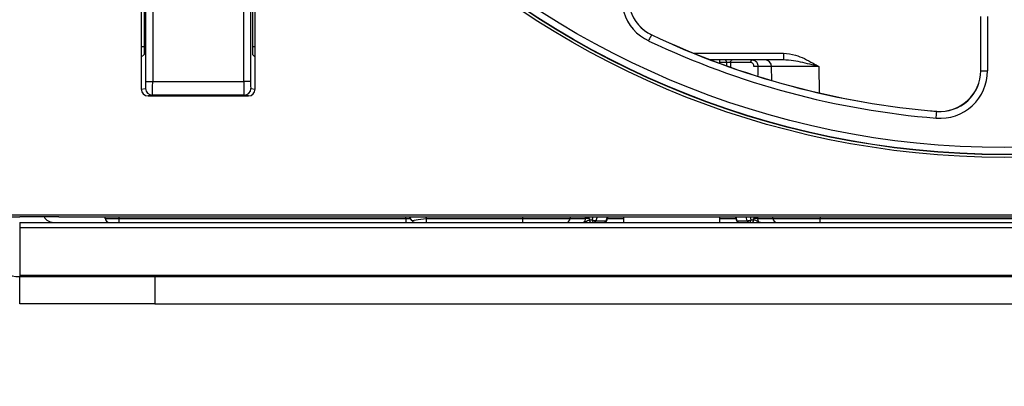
# Paper-space layout 'Sheet1' of a CAD drawing. Header units: millimetres. Extents: x 0 to 420, y 0 to 297.
# Tile 4 of 135: x 45.21 to 59.77, y 46.15 to 51.57. Entities that reach past the tile are written whole.
import ezdxf

# ---------------------------------------------------------------- set-up
doc = ezdxf.new("R2010")
doc.units = ezdxf.units.MM
doc.layers.add('SLD-0', color=179, linetype='Continuous')
doc.styles.add('SLDTEXTSTYLE1', font='TXT', dxfattribs={"width": 0.75})
doc.styles.add('SLDTEXTSTYLE3', font='TXT', dxfattribs={"width": 0.96})
doc.dimstyles.new('SLDDIMSTYLE1', dxfattribs={"dimtxt": 2.5, "dimasz": 3.302, "dimexe": 0, "dimexo": 0.0625, "dimtad": 1, "dimdec": 1, "dimlfac": 5, "dimrnd": 1e-09, "dimzin": 4, "dimdsep": 46, "dimtxsty": 'SLDTEXTSTYLE1', "dimblk1": 'NONE', "dimblk2": 'NONE', "dimsah": 1, "dimcen": 0.09, "dimadec": 0, "dimazin": 1, "dimtfac": 1, "dimtofl": 0, "dimtmove": 0, "dimatfit": 3, "dimldrblk": 'NONE', "dimfxl": 1, "dimfrac": 2, "dimtolj": 1, "dimtzin": 12, "dimarcsym": 0})
doc.dimstyles.new('SLDDIMSTYLE2', dxfattribs={"dimtxt": 2.5, "dimasz": 3.302, "dimexe": 0, "dimexo": 0.0625, "dimtad": 1, "dimdec": 0, "dimlfac": 5, "dimrnd": 1e-09, "dimzin": 12, "dimdsep": 46, "dimtxsty": 'SLDTEXTSTYLE1', "dimblk1": 'NONE', "dimblk2": 'NONE', "dimsah": 1, "dimcen": 0.09, "dimadec": 0, "dimazin": 3, "dimtfac": 1, "dimtofl": 0, "dimtmove": 0, "dimatfit": 3, "dimldrblk": 'NONE', "dimfxl": 1, "dimfrac": 2, "dimtolj": 1, "dimtzin": 12, "dimarcsym": 0})
doc.dimstyles.new('SLDDIMSTYLE3', dxfattribs={"dimtxt": 2.5, "dimasz": 3.302, "dimexe": 0, "dimexo": 0.0625, "dimtad": 1, "dimdec": 1, "dimlfac": 5, "dimrnd": 1e-09, "dimzin": 4, "dimdsep": 46, "dimtxsty": 'SLDTEXTSTYLE1', "dimblk1": 'NONE', "dimblk2": 'NONE', "dimsah": 1, "dimcen": 0, "dimadec": 0, "dimazin": 1, "dimtfac": 1, "dimtmove": 0, "dimatfit": 3, "dimldrblk": 'NONE', "dimfxl": 1, "dimfrac": 2, "dimtolj": 1, "dimtzin": 12, "dimarcsym": 0})
doc.dimstyles.new('SLDDIMSTYLE4', dxfattribs={"dimtxt": 2.5, "dimasz": 3.302, "dimexe": 0, "dimexo": 0.0625, "dimtad": 1, "dimdec": 1, "dimlfac": 5, "dimrnd": 1e-09, "dimzin": 12, "dimdsep": 46, "dimtxsty": 'SLDTEXTSTYLE1', "dimblk1": 'NONE', "dimblk2": 'NONE', "dimsah": 1, "dimcen": 0, "dimadec": 0, "dimazin": 3, "dimtfac": 1, "dimtmove": 0, "dimatfit": 3, "dimldrblk": 'NONE', "dimfxl": 1, "dimfrac": 2, "dimtolj": 1, "dimtzin": 12, "dimarcsym": 0})

# ---------------------------------------------------------------- blocks, each defined once
blk = doc.blocks.new('_D_13')
at = {"layer": 'SLD-0', "color": 179}
for p, q in [((43.958, 47.682), (43.958, 22.994)), ((133.36, 47.656), (133.36, 22.994)), ((43.958, 23.994), (46.958, 24.494)), ((46.958, 23.494), (46.958, 24.494)), ((130.36, 24.494), (133.36, 23.994)), ((130.36, 24.494), (130.36, 23.494)), ((46.958, 23.494), (43.958, 23.994)), ((43.958, 23.994), (46.958, 23.994)), ((43.958, 23.994), (133.36, 23.994)), ((133.36, 23.994), (130.36, 23.494)), ((133.36, 23.994), (130.36, 23.994))]:
    blk.add_line(p, q, dxfattribs=at)
at = {"layer": 'SLD-0', "color": 179, "insert": (84.502, 27.029), "char_height": 2.5, "attachment_point": 1, "style": 'SLDTEXTSTYLE3'}
blk.add_mtext('447.0', dxfattribs=at)
blk = doc.blocks.new('_None')
blk = doc.blocks.new('_D_14')
at = {"layer": 'SLD-0', "color": 179}
for p, q in [((44.654, 47.335), (44.654, 30.889)), ((132.654, 47.335), (132.654, 30.889)), ((44.654, 31.889), (47.654, 32.389)), ((47.654, 31.389), (47.654, 32.389)), ((129.654, 32.389), (132.654, 31.889)), ((129.654, 32.389), (129.654, 31.389)), ((47.654, 31.389), (44.654, 31.889)), ((44.654, 31.889), (47.654, 31.889)), ((44.654, 31.889), (132.654, 31.889)), ((132.654, 31.889), (129.654, 31.389)), ((132.654, 31.889), (129.654, 31.889))]:
    blk.add_line(p, q, dxfattribs=at)
for centre, start, end in [((88.466, 33.874), 153.4349, 206.5651), ((88.841, 33.874), 333.4349, 26.5651)]:
    blk.add_arc(centre, 4.437, start, end, dxfattribs=at)
at = {"layer": 'SLD-0', "color": 179, "insert": (84.497, 34.924), "char_height": 2.5, "attachment_point": 1, "style": 'SLDTEXTSTYLE3'}
blk.add_mtext('440.0', dxfattribs=at)
blk = doc.blocks.new('_D_15')
at = {"layer": 'SLD-0', "color": 179}
for p, q in [((47.301, 108.626), (26.795, 108.626)), ((27.295, 105.626), (27.795, 108.626)), ((27.795, 108.626), (28.295, 105.626)), ((27.795, 108.626), (27.795, 105.626)), ((27.795, 47.375), (27.795, 108.626)), ((27.295, 105.626), (28.295, 105.626)), ((27.795, 47.375), (27.295, 50.375)), ((28.295, 50.375), (27.295, 50.375)), ((28.295, 50.375), (27.795, 47.375)), ((27.795, 47.375), (27.795, 50.375)), ((44.214, 47.375), (26.795, 47.375))]:
    blk.add_line(p, q, dxfattribs=at)
at = {"layer": 'SLD-0', "color": 179, "insert": (24.76, 75.23), "char_height": 2.5, "attachment_point": 1, "rotation": 90, "style": 'SLDTEXTSTYLE3'}
blk.add_mtext('306', dxfattribs=at)
blk = doc.blocks.new('_D_22')
at = {"layer": 'SLD-0', "color": 179}
for p, q in [((177.639, 244.196), (170.681, 237.013)), ((170.681, 237.013), (163.266, 229.357)), ((168.235, 235.206), (170.681, 237.013)), ((170.681, 237.013), (168.594, 234.858)), ((170.681, 237.013), (168.953, 234.51)), ((168.235, 235.206), (168.953, 234.51)), ((163.266, 229.357), (151.443, 229.357))]:
    blk.add_line(p, q, dxfattribs=at)
at = {"layer": 'SLD-0', "color": 179, "char_height": 2.5, "attachment_point": 1, "style": 'SLDTEXTSTYLE3'}
for s, insert in [('%%c', (150.193, 232.392)), ('20.0', (155.213, 232.43))]:
    blk.add_mtext(s, dxfattribs=dict(at, insert=insert))
blk = doc.blocks.new('_D_23')
at = {"layer": 'SLD-0', "color": 179}
for p, q in [((163.999, 261.493), (154.023, 261.493)), ((172.8, 249.896), (163.999, 261.493)), ((171.384, 252.588), (170.588, 251.984)), ((171.384, 252.588), (172.8, 249.896)), ((172.8, 249.896), (170.986, 252.286)), ((172.8, 249.896), (170.588, 251.984)), ((175.52, 246.312), (172.8, 249.896))]:
    blk.add_line(p, q, dxfattribs=at)
at = {"layer": 'SLD-0', "color": 179, "char_height": 2.5, "attachment_point": 1, "style": 'SLDTEXTSTYLE3'}
for s, insert in [('%%c', (152.773, 264.528)), ('9.0', (157.794, 264.566))]:
    blk.add_mtext(s, dxfattribs=dict(at, insert=insert))
blk = doc.blocks.new('_D_24')
at = {"layer": 'SLD-0', "color": 179}
for p, q in [((241.453, 256.697), (250.709, 264.131)), ((250.709, 264.131), (262.532, 264.131)), ((241.453, 256.697), (243.478, 258.965)), ((244.105, 258.186), (243.478, 258.965)), ((241.453, 256.697), (243.792, 258.576)), ((244.105, 258.186), (241.453, 256.697)), ((236.385, 252.627), (241.453, 256.697))]:
    blk.add_line(p, q, dxfattribs=at)
at = {"layer": 'SLD-0', "color": 179, "char_height": 2.5, "attachment_point": 1, "style": 'SLDTEXTSTYLE3'}
for s, insert in [('%%c', (251.047, 267.167)), ('13.0', (256.067, 267.205))]:
    blk.add_mtext(s, dxfattribs=dict(at, insert=insert))
blk = doc.blocks.new('_D_25')
at = {"layer": 'SLD-0', "color": 179}
for p, q in [((240.691, 239.098), (237.146, 235.226)), ((237.146, 235.226), (227.951, 225.18)), ((234.752, 233.35), (237.146, 235.226)), ((237.146, 235.226), (235.121, 233.013)), ((237.146, 235.226), (235.489, 232.675)), ((234.752, 233.35), (235.489, 232.675)), ((227.951, 225.18), (216.128, 225.18))]:
    blk.add_line(p, q, dxfattribs=at)
at = {"layer": 'SLD-0', "color": 179, "char_height": 2.5, "attachment_point": 1, "style": 'SLDTEXTSTYLE3'}
for s, insert in [('%%c', (214.878, 228.215)), ('10.5', (219.898, 228.254))]:
    blk.add_mtext(s, dxfattribs=dict(at, insert=insert))
blk = doc.blocks.new('_D_28')
at = {"layer": 'SLD-0', "color": 179}
for p, q in [((173.264, 174.39), (183.569, 183.365)), ((183.569, 183.365), (193.545, 183.365)), ((173.264, 174.39), (175.198, 176.738)), ((175.855, 175.984), (175.198, 176.738)), ((173.264, 174.39), (175.526, 176.361)), ((175.855, 175.984), (173.264, 174.39)), ((169.87, 171.435), (173.264, 174.39))]:
    blk.add_line(p, q, dxfattribs=at)
at = {"layer": 'SLD-0', "color": 179, "char_height": 2.5, "attachment_point": 1, "style": 'SLDTEXTSTYLE3'}
for s, insert in [('%%c', (183.906, 186.4)), ('9.0', (188.927, 186.438))]:
    blk.add_mtext(s, dxfattribs=dict(at, insert=insert))
blk = doc.blocks.new('_D_30')
at = {"layer": 'SLD-0', "color": 179}
for p, q in [((230.033, 164.087), (234.374, 159.249)), ((236.006, 156.682), (234.374, 159.249)), ((234.374, 159.249), (236.75, 157.35)), ((234.374, 159.249), (236.378, 157.016)), ((234.374, 159.249), (244.668, 147.778)), ((236.006, 156.682), (236.75, 157.35)), ((244.668, 147.778), (256.491, 147.778))]:
    blk.add_line(p, q, dxfattribs=at)
at = {"layer": 'SLD-0', "color": 179, "char_height": 2.5, "attachment_point": 1, "style": 'SLDTEXTSTYLE3'}
for s, insert in [('%%c', (245.006, 150.813)), ('13.0', (250.026, 150.851))]:
    blk.add_mtext(s, dxfattribs=dict(at, insert=insert))
blk = doc.blocks.new('_D_31')
at = {"layer": 'SLD-0', "color": 179}
for p, q in [((224.118, 191.46), (212.295, 191.46)), ((230.761, 181.361), (224.118, 191.46)), ((229.53, 184.142), (228.695, 183.593)), ((229.53, 184.142), (230.761, 181.361)), ((230.761, 181.361), (229.113, 183.868)), ((230.761, 181.361), (228.695, 183.593)), ((233.646, 176.975), (230.761, 181.361))]:
    blk.add_line(p, q, dxfattribs=at)
at = {"layer": 'SLD-0', "color": 179, "char_height": 2.5, "attachment_point": 1, "style": 'SLDTEXTSTYLE3'}
for s, insert in [('%%c', (211.045, 194.495)), ('10.5', (216.066, 194.534))]:
    blk.add_mtext(s, dxfattribs=dict(at, insert=insert))

psp = doc.layouts.new('Sheet1')

# ---------------------------------------------------------------- linework, layer by layer
at = {"layer": 'SLD-0', "color": 179, "linetype": 'Continuous', "lineweight": 25}
for p, q in [((47.08, 50.654), (47.08, 54.258)), ((47.18, 54.258), (47.18, 50.654)), ((48.527, 50.654), (48.527, 54.258)), ((48.627, 54.258), (48.627, 50.654)), ((47.012, 53.898), (47.012, 51.014)), ((48.695, 51.014), (48.695, 53.898)), ((47.054, 53.856), (47.054, 51.056)), ((48.654, 53.856), (48.654, 51.056)), ((59.424, 50.815), (59.424, 51.618)), ((59.426, 50.815), (59.426, 51.618)), ((59.526, 51.618), (59.526, 50.815)), ((54.516, 51.254), (54.524, 51.271)), ((54.524, 51.271), (54.532, 51.288)), ((54.532, 51.288), (54.539, 51.304)), ((54.539, 51.304), (54.545, 51.317)), ((54.545, 51.317), (54.551, 51.329)), ((54.551, 51.329), (54.555, 51.337)), ((54.555, 51.337), (54.557, 51.342)), ((54.557, 51.342), (54.558, 51.344)), ((54.558, 51.344), (54.559, 51.347)), ((47.054, 51.056), (47.012, 51.014)), ((47.012, 51.014), (47.012, 50.544)), ((48.654, 51.056), (48.695, 51.014)), ((48.695, 50.544), (48.695, 51.014)), ((56.506, 50.975), (55.431, 50.975)), ((55.565, 50.925), (55.565, 50.975)), ((55.73, 50.958), (55.733, 50.964)), ((55.733, 50.964), (55.737, 50.969)), ((55.737, 50.969), (55.741, 50.972)), ((55.741, 50.972), (55.746, 50.975)), ((55.746, 50.975), (55.751, 50.975)), ((56.029, 50.958), (56.032, 50.964)), ((56.032, 50.964), (56.036, 50.969)), ((56.036, 50.969), (56.041, 50.972)), ((56.041, 50.972), (56.046, 50.975)), ((56.046, 50.975), (56.05, 50.975)), ((56.506, 51.074), (56.506, 50.975)), ((55.725, 50.936), (55.726, 50.944)), ((56.025, 50.936), (55.725, 50.936)), ((55.726, 50.944), (55.727, 50.951)), ((55.727, 50.951), (55.73, 50.958)), ((56.025, 50.944), (56.027, 50.951)), ((56.025, 50.936), (56.025, 50.944)), ((56.027, 50.951), (56.029, 50.958)), ((56.333, 50.876), (56.131, 50.876)), ((56.335, 50.671), (56.333, 50.876)), ((59.426, 50.815), (59.424, 50.815)), ((59.426, 50.815), (59.526, 50.815)), ((47.012, 50.544), (47.075, 50.554)), ((47.08, 50.654), (47.18, 50.654)), ((47.18, 50.654), (48.527, 50.654)), ((48.627, 50.654), (48.527, 50.654)), ((48.632, 50.554), (48.695, 50.544)), ((47.175, 50.454), (47.112, 50.444)), ((47.112, 50.444), (48.595, 50.444)), ((48.532, 50.454), (47.175, 50.454)), ((48.595, 50.444), (48.532, 50.454)), ((58.766, 50.115), (58.768, 50.134)), ((58.768, 50.134), (58.769, 50.153)), ((58.769, 50.153), (58.771, 50.17)), ((58.771, 50.17), (58.772, 50.185)), ((58.772, 50.185), (58.773, 50.197)), ((58.773, 50.197), (58.774, 50.207)), ((58.774, 50.215), (58.774, 50.217)), ((58.774, 50.212), (58.774, 50.215)), ((58.774, 50.207), (58.774, 50.212)), ((44.058, 48.688), (72.439, 48.688)), ((44.593, 48.656), (45.214, 48.656)), ((45.793, 48.656), (45.214, 48.656)), ((45.793, 48.656), (72.034, 48.656)), ((46.479, 48.635), (46.479, 48.656)), ((46.679, 48.635), (50.926, 48.635)), ((46.679, 48.635), (46.679, 48.575)), ((50.926, 48.635), (50.926, 48.575)), ((51.011, 48.603), (50.978, 48.656)), ((51.227, 48.635), (52.654, 48.635)), ((51.227, 48.575), (51.227, 48.635)), ((52.654, 48.575), (52.654, 48.635)), ((53.354, 48.656), (53.354, 48.635)), ((53.354, 48.635), (53.582, 48.635)), ((53.642, 48.635), (53.64, 48.615)), ((53.897, 48.603), (53.914, 48.656)), ((54.143, 48.656), (54.143, 48.575)), ((55.565, 48.575), (55.565, 48.656)), ((55.793, 48.656), (55.811, 48.603)), ((56.067, 48.615), (56.066, 48.635)), ((56.125, 48.635), (56.353, 48.635)), ((56.353, 48.635), (56.353, 48.656)), ((57.053, 48.635), (62.654, 48.635)), ((57.053, 48.575), (57.053, 48.635)), ((45.214, 48.575), (45.214, 48.5)), ((45.214, 48.575), (132.094, 48.575)), ((45.214, 48.5), (45.214, 47.797)), ((45.214, 48.5), (132.094, 48.5)), ((53.64, 48.615), (53.68, 48.615)), ((53.64, 48.607), (53.64, 48.615)), ((53.642, 48.6), (53.64, 48.607)), ((53.644, 48.593), (53.642, 48.6)), ((53.648, 48.587), (53.644, 48.593)), ((53.651, 48.582), (53.648, 48.587)), ((53.656, 48.578), (53.651, 48.582)), ((53.661, 48.576), (53.656, 48.578)), ((53.666, 48.575), (53.661, 48.576)), ((53.68, 48.615), (53.681, 48.607)), ((53.681, 48.607), (53.682, 48.6)), ((53.682, 48.6), (53.685, 48.593)), ((53.685, 48.593), (53.688, 48.587)), ((53.688, 48.587), (53.692, 48.582)), ((53.692, 48.582), (53.696, 48.578)), ((53.696, 48.578), (53.701, 48.576)), ((53.701, 48.576), (53.706, 48.575)), ((53.734, 48.6), (53.887, 48.6)), ((55.82, 48.6), (55.973, 48.6)), ((56.001, 48.575), (56.006, 48.576)), ((56.006, 48.576), (56.011, 48.578)), ((56.011, 48.578), (56.015, 48.582)), ((56.015, 48.582), (56.019, 48.587)), ((56.019, 48.587), (56.022, 48.593)), ((56.022, 48.593), (56.025, 48.6)), ((56.025, 48.6), (56.026, 48.607)), ((56.026, 48.607), (56.027, 48.615)), ((56.027, 48.615), (56.067, 48.615)), ((56.041, 48.575), (56.046, 48.576)), ((56.046, 48.576), (56.051, 48.578)), ((56.051, 48.578), (56.056, 48.582)), ((56.056, 48.582), (56.059, 48.587)), ((56.059, 48.587), (56.063, 48.593)), ((56.063, 48.593), (56.065, 48.6)), ((56.065, 48.6), (56.067, 48.607)), ((56.067, 48.607), (56.067, 48.615)), ((45.214, 47.797), (45.214, 47.775)), ((45.214, 47.797), (132.094, 47.797)), ((45.214, 47.375), (45.214, 47.775)), ((45.214, 47.775), (47.214, 47.775)), ((47.214, 47.775), (47.214, 47.375)), ((47.214, 47.775), (68.754, 47.775)), ((47.214, 47.375), (45.214, 47.375)), ((47.214, 47.375), (68.754, 47.375))]:
    psp.add_line(p, q, dxfattribs=at)
at = {"layer": 'SLD-0', "color": 8, "linetype": 'Continuous', "lineweight": 25}
for p, q in [((47.012, 51.174), (47.054, 51.174)), ((48.654, 51.174), (48.695, 51.174)), ((55.179, 51.074), (56.506, 51.074)), ((55.669, 50.936), (55.565, 50.936)), ((55.669, 50.887), (55.669, 50.936)), ((55.725, 50.936), (55.725, 50.867)), ((56.131, 50.876), (56.131, 50.796)), ((57.033, 50.876), (57.037, 50.487)), ((56.131, 50.796), (56.131, 50.745)), ((46.679, 48.656), (46.679, 48.635)), ((50.926, 48.635), (50.925, 48.656)), ((51.214, 48.656), (51.227, 48.635)), ((52.654, 48.635), (52.654, 48.656)), ((53.582, 48.635), (53.582, 48.656)), ((53.68, 48.615), (53.693, 48.656)), ((53.751, 48.656), (53.734, 48.6)), ((53.887, 48.6), (53.905, 48.656)), ((53.907, 48.635), (54.143, 48.635)), ((55.565, 48.635), (55.8, 48.635)), ((55.802, 48.656), (55.82, 48.6)), ((55.973, 48.6), (55.956, 48.656)), ((56.014, 48.656), (56.027, 48.615)), ((56.125, 48.656), (56.125, 48.635)), ((57.053, 48.656), (57.053, 48.635)), ((53.887, 48.6), (53.891, 48.6)), ((53.891, 48.6), (53.894, 48.601)), ((53.894, 48.601), (53.896, 48.602)), ((53.896, 48.602), (53.897, 48.603)), ((55.811, 48.602), (55.811, 48.603)), ((55.813, 48.601), (55.811, 48.602)), ((55.816, 48.6), (55.813, 48.601)), ((55.82, 48.6), (55.816, 48.6))]:
    psp.add_line(p, q, dxfattribs=at)
at = {"layer": 'SLD-0', "color": 179, "linetype": 'Continuous', "lineweight": 25}
for radius in [12.84, 12.8, 12.796, 12.696]:
    psp.add_circle((59.774, 62.376), radius, dxfattribs=at)
for centre, radius, start, end in [((54.816, 51.889), 0.702, 150, 244.6976), ((54.816, 51.889), 0.602, 150, 244.6976), ((54.816, 51.889), 0.6, 150, 244.6976), ((59.774, 62.376), 12.302, 244.6976, 265.3024), ((59.774, 62.376), 12.202, 244.6976, 265.3024), ((59.774, 62.376), 12.2, 244.6976, 265.3024), ((55.633, 50.94), 0.0361, 354.2678, 81.607), ((56.233, 50.875), 0.1, 0.5, 90), ((56.093, 49.442), 1.435, 88.4651, 90.8709), ((58.824, 50.815), 0.702, 265.3024, 0), ((58.824, 50.815), 0.602, 265.3024, 360), ((58.824, 50.815), 0.6, 265.3024, 360), ((47.175, 50.554), 0.1, 179.9927, 269.9304), ((48.532, 50.554), 0.1, 270.0682, 0.0073), ((45.714, 48.735), 0.16, 209.6612, 270), ((46.539, 48.635), 0.06, 180.5, 270), ((53.294, 48.635), 0.06, 270, 359.5), ((53.62, 47.149), 1.486, 89.1859, 91.4849), ((56.087, 47.149), 1.486, 88.5151, 90.8141), ((56.413, 48.635), 0.06, 180.5, 270), ((51.062, 48.635), 0.06, 212.4424, 270), ((53.74, 48.726), 0.126, 241.966, 267.5429), ((53.703, 48.607), 0.0318, 274.9383, 347.081), ((53.859, 48.615), 0.04, 270, 341.6825), ((53.856, 48.607), 0.0318, 274.9371, 347.0844), ((55.849, 48.615), 0.04, 198.3176, 270), ((55.851, 48.607), 0.0318, 192.9156, 265.0628), ((55.968, 48.726), 0.126, 272.4571, 298.034), ((56.004, 48.607), 0.0318, 192.919, 265.0617), ((45.214, 48.335), 0.56, 180, 270.0001)]:
    psp.add_arc(centre, radius, start, end, dxfattribs=at)
for centre, major_axis, ratio, start_param, end_param in [((55.7, 50.935), (0.04, -0.0001), 0.024583, 0.872949, 2.443441), ((57.033, 50.875), (0.7, -0.001), 0.001246, 1.570885, 3.141605), ((47.112, 50.544), (-0.0988, -0.0164), 0.998592, 6.118409, 7.688739), ((47.075, 50.654), (0, 0.1), 0.052408, 3.150319, 4.712391), ((47.175, 50.654), (0, 0.2), 0.026204, 3.150319, 4.71239), ((48.532, 50.654), (0, 0.2), 0.026204, 1.570796, 3.132684), ((48.595, 50.544), (0.0988, -0.0164), 0.998592, 4.877622, 6.447962), ((48.632, 50.654), (0, 0.1), 0.052408, 1.570796, 3.132866), ((46.679, 48.635), (0.2, 0.001), 0.002621, 3.141609, 4.712329), ((51.228, 48.635), (0.217, 0.032), 0.001844, 3.142413, 4.708526), ((52.654, 48.635), (0.7, -0.001), 0.000748, 4.712461, 6.283189), ((57.053, 48.635), (0.7, 0.001), 0.000748, 3.141599, 4.712317)]:
    psp.add_ellipse(centre, major_axis=major_axis, ratio=ratio, start_param=start_param, end_param=end_param, dxfattribs=at)
at = {"layer": 'SLD-0', "color": 8, "linetype": 'Continuous', "lineweight": 25}
psp.add_ellipse((50.926, 48.635), major_axis=(0.1, -0.003), ratio=0.005199, start_param=4.71328, end_param=5.437556, dxfattribs=at)
at = {"layer": 'SLD-0', "color": 179, "linetype": 'Continuous', "lineweight": 25}
for points, knots in [([(56.05, 50.975), (56.06, 50.974), (56.078, 50.972), (56.103, 50.954), (56.121, 50.928), (56.13, 50.9), (56.131, 50.883), (56.131, 50.876)], [0, 0, 0, 0, 0.219336, 0.439114, 0.65821, 0.874934, 1, 1, 1, 1]), ([(56.506, 51.074), (56.566, 51.068), (56.722, 51.05), (56.892, 50.957), (57.004, 50.893), (57.033, 50.877), (57.033, 50.876)], [0, 0, 0, 0, 0.31671, 0.822679, 0.996145, 1, 1, 1, 1]), ([(57.033, 50.876), (57.033, 50.876), (57.028, 50.878), (56.994, 50.886), (56.868, 50.917), (56.698, 50.961), (56.557, 50.972), (56.506, 50.975)], [0, 0, 0, 0, 0.004346, 0.028905, 0.190871, 0.710615, 1, 1, 1, 1]), ([(56.071, 50.877), (56.071, 50.88), (56.07, 50.891), (56.065, 50.908), (56.055, 50.923), (56.041, 50.934), (56.03, 50.935), (56.025, 50.936)], [0, 0, 0, 0, 0.1244295, 0.3403833, 0.5593672, 0.7797149, 1, 1, 1, 1]), ([(53.539, 48.575), (53.543, 48.576), (53.551, 48.576), (53.563, 48.583), (53.573, 48.597), (53.581, 48.615), (53.581, 48.628), (53.582, 48.635)], [0, 0, 0, 0, 0.141566, 0.359659, 0.575047, 0.78801, 1, 1, 1, 1]), ([(56.125, 48.635), (56.126, 48.628), (56.126, 48.615), (56.134, 48.597), (56.144, 48.583), (56.156, 48.576), (56.164, 48.576), (56.168, 48.575)], [0, 0, 0, 0, 0.21199, 0.424953, 0.640341, 0.858434, 1, 1, 1, 1]), ([(53.539, 48.575), (53.54, 48.575), (53.543, 48.575), (53.557, 48.576), (53.581, 48.585), (53.605, 48.601), (53.626, 48.611), (53.636, 48.613), (53.64, 48.615)], [0, 0, 0, 0, 0.006529, 0.088802, 0.389621, 0.694077, 0.857539, 1, 1, 1, 1]), ([(56.168, 48.575), (56.167, 48.575), (56.164, 48.575), (56.15, 48.576), (56.126, 48.585), (56.102, 48.601), (56.081, 48.611), (56.072, 48.613), (56.067, 48.615)], [0, 0, 0, 0, 0.006529, 0.088802, 0.389621, 0.694077, 0.857539, 1, 1, 1, 1])]:
    psp.add_open_spline(points, degree=3, knots=knots, dxfattribs=at)

# ---------------------------------------------------------------- dimensions: what is measured, and where the dimension line sits
at = {"layer": 'SLD-0', "color": 179}
for p1, dimstyle, picture, middle in [((0.889, 0.948), 'SLDDIMSTYLE3', '_D_24', (257.414, 266.248)), ((0.517, 0.737), 'SLDDIMSTYLE3', '_D_23', (158.218, 263.609)), ((1.173, 1.62), 'SLDDIMSTYLE3', '_D_22', (156.561, 231.473)), ((0.745, 0.74), 'SLDDIMSTYLE4', '_D_25', (221.245, 227.297)), ((0.831303, 0.6414323), 'SLDDIMSTYLE4', '_D_31', (217.4129934, 193.5763759)), ((0.634, 0.639), 'SLDDIMSTYLE3', '_D_28', (189.351, 185.481)), ((1.067, 0.743), 'SLDDIMSTYLE3', '_D_30', (251.373, 149.894))]:
    dim = psp.add_diameter_dim_2p(p1=p1, p2=(0, 0), dimstyle=dimstyle, dxfattribs=at)
    dim.commit()
    dim.dimension.update_dxf_attribs({"geometry": picture, "text_midpoint": middle, "dimtype": 163})
dim = psp.add_linear_dim(base=(27.795, 47.375), p1=(48.301, 108.626), p2=(45.214, 47.375), angle=90, dimstyle='SLDDIMSTYLE2', dxfattribs=at)
dim.commit()
dim.dimension.update_dxf_attribs({"geometry": '_D_15', "text_midpoint": (27.795, 78.001), "dimtype": 160})
dim = psp.add_linear_dim(base=(43.958, 23.994), p1=(133.36, 48.656), p2=(43.958, 48.682), dimstyle='SLDDIMSTYLE1', dxfattribs=at)
dim.commit()
dim.dimension.update_dxf_attribs({"geometry": '_D_13', "text_midpoint": (88.659, 23.994), "dimtype": 160})
dim = psp.add_linear_dim(base=(44.654, 31.889), p1=(132.654, 48.335), p2=(44.654, 48.335), text='(<>)', dimstyle='SLDDIMSTYLE1', dxfattribs=at)
dim.commit()
dim.dimension.update_dxf_attribs({"geometry": '_D_14', "text_midpoint": (88.654, 31.889), "dimtype": 160})

doc.saveas('drawing.dxf')
